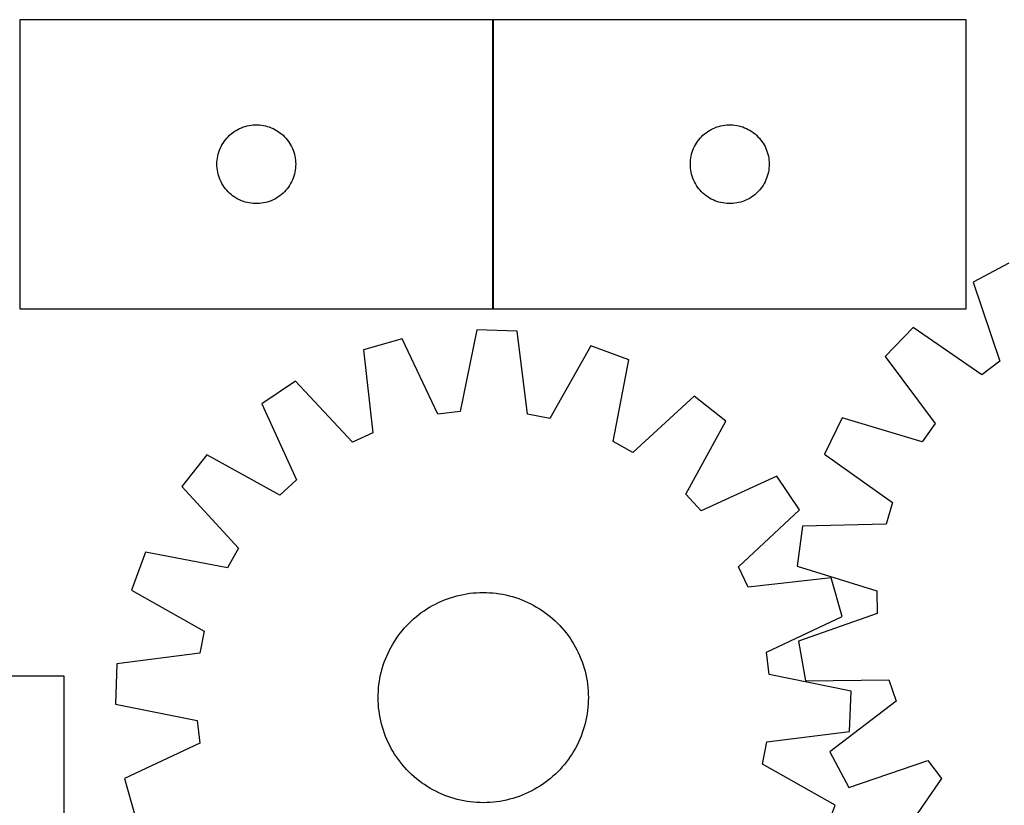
# Model space of a CAD drawing. Header units: millimetres. Extents: x 7 to 1492, y 7 to 2993.
# Tile 12 of 13: x 749 to 1124, y 2694 to 2993. Entities that reach past the tile are written whole.
import ezdxf

# ---------------------------------------------------------------- set-up
doc = ezdxf.new("R2010")
doc.units = ezdxf.units.MM
doc.layers.add('COMMON', color=5, linetype='CONTINUOUS', true_color=0x0000ff)
doc.layers.add('CUT', color=7, linetype='CONTINUOUS', true_color=0x000000)

msp = doc.modelspace()

# ---------------------------------------------------------------- linework, layer by layer
at = {"layer": 'COMMON'}
msp.add_line((928.925558, 2882.995423), (928.925558, 2992.995423), dxfattribs=at)
at = {"layer": 'CUT'}
for p, q in [((928.825557, 2992.995423), (748.825557, 2992.995423)), ((748.825557, 2992.995423), (748.825557, 2882.995423)), ((928.825557, 2882.995423), (928.825557, 2992.995423)), ((1109.025558, 2992.995423), (929.025558, 2992.995423)), ((929.025558, 2992.995423), (929.025558, 2882.995423)), ((1109.025558, 2882.995423), (1109.025558, 2992.995423)), ((837.667925, 2952.950686), (838.439338, 2952.99045)), ((838.439338, 2952.99045), (839.211776, 2952.99045)), ((839.211776, 2952.99045), (839.983189, 2952.950686)), ((1017.867926, 2952.950686), (1018.639339, 2952.99045)), ((1018.639339, 2952.99045), (1019.411777, 2952.99045)), ((1019.411777, 2952.99045), (1020.18319, 2952.950686)), ((828.636457, 2949.003704), (829.216659, 2949.51363)), ((829.216659, 2949.51363), (829.822343, 2949.993012)), ((829.822343, 2949.993012), (830.451901, 2950.440578)), ((830.451901, 2950.440578), (831.103665, 2950.855143)), ((831.103665, 2950.855143), (831.775906, 2951.235605)), ((831.775906, 2951.235605), (832.466841, 2951.580957)), ((832.466841, 2951.580957), (833.174639, 2951.890283)), ((833.174639, 2951.890283), (833.897421, 2952.162762)), ((833.897421, 2952.162762), (834.633273, 2952.397671)), ((834.633273, 2952.397671), (835.380241, 2952.594389)), ((835.380241, 2952.594389), (836.136346, 2952.752393)), ((836.136346, 2952.752393), (836.899582, 2952.871263)), ((836.899582, 2952.871263), (837.667925, 2952.950686)), ((839.983189, 2952.950686), (840.751532, 2952.871263)), ((840.751532, 2952.871263), (841.514769, 2952.752393)), ((841.514769, 2952.752393), (842.270873, 2952.594389)), ((842.270873, 2952.594389), (843.017842, 2952.397671)), ((843.017842, 2952.397671), (843.753693, 2952.162762)), ((843.753693, 2952.162762), (844.476476, 2951.890283)), ((844.476476, 2951.890283), (845.184273, 2951.580957)), ((845.184273, 2951.580957), (845.875208, 2951.235605)), ((845.875208, 2951.235605), (846.547449, 2950.855143)), ((846.547449, 2950.855143), (847.199213, 2950.440578)), ((847.199213, 2950.440578), (847.828771, 2949.993012)), ((847.828771, 2949.993012), (848.434455, 2949.51363)), ((848.434455, 2949.51363), (849.014657, 2949.003704)), ((1008.836458, 2949.003704), (1009.41666, 2949.51363)), ((1009.41666, 2949.51363), (1010.022344, 2949.993012)), ((1010.022344, 2949.993012), (1010.651902, 2950.440578)), ((1010.651902, 2950.440578), (1011.303666, 2950.855143)), ((1011.303666, 2950.855143), (1011.975907, 2951.235605)), ((1011.975907, 2951.235605), (1012.666842, 2951.580957)), ((1012.666842, 2951.580957), (1013.37464, 2951.890283)), ((1013.37464, 2951.890283), (1014.097422, 2952.162762)), ((1014.097422, 2952.162762), (1014.833274, 2952.397671)), ((1014.833274, 2952.397671), (1015.580242, 2952.594389)), ((1015.580242, 2952.594389), (1016.336347, 2952.752393)), ((1016.336347, 2952.752393), (1017.099583, 2952.871263)), ((1017.099583, 2952.871263), (1017.867926, 2952.950686)), ((1020.18319, 2952.950686), (1020.951533, 2952.871263)), ((1020.951533, 2952.871263), (1021.71477, 2952.752393)), ((1021.71477, 2952.752393), (1022.470874, 2952.594389)), ((1022.470874, 2952.594389), (1023.217843, 2952.397671)), ((1023.217843, 2952.397671), (1023.953694, 2952.162762)), ((1023.953694, 2952.162762), (1024.676477, 2951.890283)), ((1024.676477, 2951.890283), (1025.384274, 2951.580957)), ((1025.384274, 2951.580957), (1026.075209, 2951.235605)), ((1026.075209, 2951.235605), (1026.74745, 2950.855143)), ((1026.74745, 2950.855143), (1027.399214, 2950.440578)), ((1027.399214, 2950.440578), (1028.028772, 2949.993012)), ((1028.028772, 2949.993012), (1028.634456, 2949.51363)), ((1028.634456, 2949.51363), (1029.214658, 2949.003704)), ((825.771279, 2945.383644), (826.168924, 2946.045866)), ((826.168924, 2946.045866), (826.600132, 2946.68674)), ((826.600132, 2946.68674), (827.06376, 2947.304566)), ((827.06376, 2947.304566), (827.558578, 2947.897705)), ((827.558578, 2947.897705), (828.083274, 2948.464586)), ((828.083274, 2948.464586), (828.636457, 2949.003704)), ((849.014657, 2949.003704), (849.56784, 2948.464586)), ((849.56784, 2948.464586), (850.092536, 2947.897705)), ((850.092536, 2947.897705), (850.587354, 2947.304566)), ((850.587354, 2947.304566), (851.050982, 2946.68674)), ((851.050982, 2946.68674), (851.482191, 2946.045866)), ((851.482191, 2946.045866), (851.879836, 2945.383644)), ((1005.97128, 2945.383644), (1006.368925, 2946.045866)), ((1006.368925, 2946.045866), (1006.800133, 2946.68674)), ((1006.800133, 2946.68674), (1007.263761, 2947.304566)), ((1007.263761, 2947.304566), (1007.758579, 2947.897705)), ((1007.758579, 2947.897705), (1008.283275, 2948.464586)), ((1008.283275, 2948.464586), (1008.836458, 2949.003704)), ((1029.214658, 2949.003704), (1029.767841, 2948.464586)), ((1029.767841, 2948.464586), (1030.292537, 2947.897705)), ((1030.292537, 2947.897705), (1030.787355, 2947.304566)), ((1030.787355, 2947.304566), (1031.250983, 2946.68674)), ((1031.250983, 2946.68674), (1031.682192, 2946.045866)), ((1031.682192, 2946.045866), (1032.079837, 2945.383644)), ((824.142722, 2941.063704), (824.320141, 2941.81549)), ((824.320141, 2941.81549), (824.536026, 2942.557146)), ((824.536026, 2942.557146), (824.789805, 2943.286705)), ((824.789805, 2943.286705), (825.080804, 2944.002232)), ((825.080804, 2944.002232), (825.408251, 2944.70183)), ((825.408251, 2944.70183), (825.771279, 2945.383644)), ((851.879836, 2945.383644), (852.242863, 2944.70183)), ((852.242863, 2944.70183), (852.570311, 2944.002232)), ((852.570311, 2944.002232), (852.861309, 2943.286705)), ((852.861309, 2943.286705), (853.115088, 2942.557146)), ((853.115088, 2942.557146), (853.330973, 2941.81549)), ((853.330973, 2941.81549), (853.508392, 2941.063704)), ((1004.342723, 2941.063704), (1004.520142, 2941.81549)), ((1004.520142, 2941.81549), (1004.736027, 2942.557146)), ((1004.736027, 2942.557146), (1004.989806, 2943.286705)), ((1004.989806, 2943.286705), (1005.280805, 2944.002232)), ((1005.280805, 2944.002232), (1005.608252, 2944.70183)), ((1005.608252, 2944.70183), (1005.97128, 2945.383644)), ((1032.079837, 2945.383644), (1032.442864, 2944.70183)), ((1032.442864, 2944.70183), (1032.770312, 2944.002232)), ((1032.770312, 2944.002232), (1033.06131, 2943.286705)), ((1033.06131, 2943.286705), (1033.315089, 2942.557146)), ((1033.315089, 2942.557146), (1033.530974, 2941.81549)), ((1033.530974, 2941.81549), (1033.708393, 2941.063704)), ((823.825557, 2937.995423), (823.845446, 2938.767605)), ((823.845446, 2937.223242), (823.825557, 2937.995423)), ((823.845446, 2938.767605), (823.905059, 2939.537738)), ((823.905059, 2939.537738), (824.004239, 2940.303782)), ((824.004239, 2940.303782), (824.142722, 2941.063704)), ((853.508392, 2941.063704), (853.646876, 2940.303782)), ((853.646876, 2940.303782), (853.746055, 2939.537738)), ((853.746055, 2939.537738), (853.805668, 2938.767605)), ((853.805668, 2938.767605), (853.825557, 2937.995423)), ((853.825557, 2937.995423), (853.805668, 2937.223242)), ((1004.025558, 2937.995423), (1004.045447, 2938.767605)), ((1004.045447, 2937.223242), (1004.025558, 2937.995423)), ((1004.045447, 2938.767605), (1004.10506, 2939.537738)), ((1004.10506, 2939.537738), (1004.20424, 2940.303782)), ((1004.20424, 2940.303782), (1004.342723, 2941.063704)), ((1033.708393, 2941.063704), (1033.846877, 2940.303782)), ((1033.846877, 2940.303782), (1033.946056, 2939.537738)), ((1033.946056, 2939.537738), (1034.005669, 2938.767605)), ((1034.005669, 2938.767605), (1034.025558, 2937.995423)), ((1034.025558, 2937.995423), (1034.005669, 2937.223242)), ((823.905059, 2936.453108), (823.845446, 2937.223242)), ((824.004239, 2935.687065), (823.905059, 2936.453108)), ((824.142722, 2934.927142), (824.004239, 2935.687065)), ((824.320141, 2934.175356), (824.142722, 2934.927142)), ((853.508392, 2934.927142), (853.330973, 2934.175356)), ((853.646876, 2935.687065), (853.508392, 2934.927142)), ((853.746055, 2936.453108), (853.646876, 2935.687065)), ((853.805668, 2937.223242), (853.746055, 2936.453108)), ((1004.10506, 2936.453108), (1004.045447, 2937.223242)), ((1004.20424, 2935.687065), (1004.10506, 2936.453108)), ((1004.342723, 2934.927142), (1004.20424, 2935.687065)), ((1004.520142, 2934.175356), (1004.342723, 2934.927142)), ((1033.708393, 2934.927142), (1033.530974, 2934.175356)), ((1033.846877, 2935.687065), (1033.708393, 2934.927142)), ((1033.946056, 2936.453108), (1033.846877, 2935.687065)), ((1034.005669, 2937.223242), (1033.946056, 2936.453108)), ((824.536026, 2933.433701), (824.320141, 2934.175356)), ((824.789805, 2932.704142), (824.536026, 2933.433701)), ((825.080804, 2931.988615), (824.789805, 2932.704142)), ((825.408251, 2931.289016), (825.080804, 2931.988615)), ((825.771279, 2930.607202), (825.408251, 2931.289016)), ((826.168924, 2929.94498), (825.771279, 2930.607202)), ((851.879836, 2930.607202), (851.482191, 2929.94498)), ((852.242863, 2931.289016), (851.879836, 2930.607202)), ((852.570311, 2931.988615), (852.242863, 2931.289016)), ((852.861309, 2932.704142), (852.570311, 2931.988615)), ((853.115088, 2933.433701), (852.861309, 2932.704142)), ((853.330973, 2934.175356), (853.115088, 2933.433701)), ((1004.736027, 2933.433701), (1004.520142, 2934.175356)), ((1004.989806, 2932.704142), (1004.736027, 2933.433701)), ((1005.280805, 2931.988615), (1004.989806, 2932.704142)), ((1005.608252, 2931.289016), (1005.280805, 2931.988615)), ((1005.97128, 2930.607202), (1005.608252, 2931.289016)), ((1006.368925, 2929.94498), (1005.97128, 2930.607202)), ((1032.079837, 2930.607202), (1031.682192, 2929.94498)), ((1032.442864, 2931.289016), (1032.079837, 2930.607202)), ((1032.770312, 2931.988615), (1032.442864, 2931.289016)), ((1033.06131, 2932.704142), (1032.770312, 2931.988615)), ((1033.315089, 2933.433701), (1033.06131, 2932.704142)), ((1033.530974, 2934.175356), (1033.315089, 2933.433701)), ((826.600132, 2929.304107), (826.168924, 2929.94498)), ((827.06376, 2928.686281), (826.600132, 2929.304107)), ((827.558578, 2928.093141), (827.06376, 2928.686281)), ((828.083274, 2927.526261), (827.558578, 2928.093141)), ((828.636457, 2926.987143), (828.083274, 2927.526261)), ((829.216659, 2926.477217), (828.636457, 2926.987143)), ((849.014657, 2926.987143), (848.434455, 2926.477217)), ((849.56784, 2927.526261), (849.014657, 2926.987143)), ((850.092536, 2928.093141), (849.56784, 2927.526261)), ((850.587354, 2928.686281), (850.092536, 2928.093141)), ((851.050982, 2929.304107), (850.587354, 2928.686281)), ((851.482191, 2929.94498), (851.050982, 2929.304107)), ((1006.800133, 2929.304107), (1006.368925, 2929.94498)), ((1007.263761, 2928.686281), (1006.800133, 2929.304107)), ((1007.758579, 2928.093141), (1007.263761, 2928.686281)), ((1008.283275, 2927.526261), (1007.758579, 2928.093141)), ((1008.836458, 2926.987143), (1008.283275, 2927.526261)), ((1009.41666, 2926.477217), (1008.836458, 2926.987143)), ((1029.214658, 2926.987143), (1028.634456, 2926.477217)), ((1029.767841, 2927.526261), (1029.214658, 2926.987143)), ((1030.292537, 2928.093141), (1029.767841, 2927.526261)), ((1030.787355, 2928.686281), (1030.292537, 2928.093141)), ((1031.250983, 2929.304107), (1030.787355, 2928.686281)), ((1031.682192, 2929.94498), (1031.250983, 2929.304107)), ((829.822343, 2925.997835), (829.216659, 2926.477217)), ((830.451901, 2925.550268), (829.822343, 2925.997835)), ((831.103665, 2925.135704), (830.451901, 2925.550268)), ((831.775906, 2924.755241), (831.103665, 2925.135704)), ((832.466841, 2924.409889), (831.775906, 2924.755241)), ((833.174639, 2924.100564), (832.466841, 2924.409889)), ((833.897421, 2923.828085), (833.174639, 2924.100564)), ((834.633273, 2923.593175), (833.897421, 2923.828085)), ((835.380241, 2923.396458), (834.633273, 2923.593175)), ((836.136346, 2923.238454), (835.380241, 2923.396458)), ((836.899582, 2923.119583), (836.136346, 2923.238454)), ((837.667925, 2923.04016), (836.899582, 2923.119583)), ((838.439338, 2923.000396), (837.667925, 2923.04016)), ((839.211776, 2923.000396), (838.439338, 2923.000396)), ((839.983189, 2923.04016), (839.211776, 2923.000396)), ((840.751532, 2923.119583), (839.983189, 2923.04016)), ((841.514769, 2923.238454), (840.751532, 2923.119583)), ((842.270873, 2923.396458), (841.514769, 2923.238454)), ((843.017842, 2923.593175), (842.270873, 2923.396458)), ((843.753693, 2923.828085), (843.017842, 2923.593175)), ((844.476476, 2924.100564), (843.753693, 2923.828085)), ((845.184273, 2924.409889), (844.476476, 2924.100564)), ((845.875208, 2924.755241), (845.184273, 2924.409889)), ((846.547449, 2925.135704), (845.875208, 2924.755241)), ((847.199213, 2925.550268), (846.547449, 2925.135704)), ((847.828771, 2925.997835), (847.199213, 2925.550268)), ((848.434455, 2926.477217), (847.828771, 2925.997835)), ((1010.022344, 2925.997835), (1009.41666, 2926.477217)), ((1010.651902, 2925.550268), (1010.022344, 2925.997835)), ((1011.303666, 2925.135704), (1010.651902, 2925.550268)), ((1011.975907, 2924.755241), (1011.303666, 2925.135704)), ((1012.666842, 2924.409889), (1011.975907, 2924.755241)), ((1013.37464, 2924.100564), (1012.666842, 2924.409889)), ((1014.097422, 2923.828085), (1013.37464, 2924.100564)), ((1014.833274, 2923.593175), (1014.097422, 2923.828085)), ((1015.580242, 2923.396458), (1014.833274, 2923.593175)), ((1016.336347, 2923.238454), (1015.580242, 2923.396458)), ((1017.099583, 2923.119583), (1016.336347, 2923.238454)), ((1017.867926, 2923.04016), (1017.099583, 2923.119583)), ((1018.639339, 2923.000396), (1017.867926, 2923.04016)), ((1019.411777, 2923.000396), (1018.639339, 2923.000396)), ((1020.18319, 2923.04016), (1019.411777, 2923.000396)), ((1020.951533, 2923.119583), (1020.18319, 2923.04016)), ((1021.71477, 2923.238454), (1020.951533, 2923.119583)), ((1022.470874, 2923.396458), (1021.71477, 2923.238454)), ((1023.217843, 2923.593175), (1022.470874, 2923.396458)), ((1023.953694, 2923.828085), (1023.217843, 2923.593175)), ((1024.676477, 2924.100564), (1023.953694, 2923.828085)), ((1025.384274, 2924.409889), (1024.676477, 2924.100564)), ((1026.075209, 2924.755241), (1025.384274, 2924.409889)), ((1026.74745, 2925.135704), (1026.075209, 2924.755241)), ((1027.399214, 2925.550268), (1026.74745, 2925.135704)), ((1028.028772, 2925.997835), (1027.399214, 2925.550268)), ((1028.634456, 2926.477217), (1028.028772, 2925.997835)), ((1125.208373, 2900.322025), (1111.628704, 2893.088552)), ((1111.628704, 2893.088552), (1121.826814, 2863.005778)), ((748.825557, 2882.995423), (928.825557, 2882.995423)), ((929.025558, 2882.995423), (1109.025558, 2882.995423)), ((922.739546, 2874.988345), (916.431373, 2843.856662)), ((938.11488, 2874.414194), (922.739546, 2874.988345)), ((942.083662, 2842.898745), (938.11488, 2874.414194)), ((1088.849421, 2875.896401), (1078.169654, 2864.820611)), ((1114.9829, 2857.840488), (1088.849421, 2875.896401)), ((894.405094, 2871.578849), (879.60486, 2867.37366)), ((907.918439, 2842.832297), (894.405094, 2871.578849)), ((879.60486, 2867.37366), (883.225651, 2835.816337)), ((966.116138, 2868.90099), (950.496489, 2841.242333)), ((980.561527, 2863.603701), (966.116138, 2868.90099)), ((974.597253, 2832.404306), (980.561527, 2863.603701)), ((1078.169654, 2864.820611), (1097.164721, 2839.361582)), ((1121.826814, 2863.005778), (1114.9829, 2857.840488)), ((853.710788, 2855.37521), (840.934403, 2846.802313)), ((875.445915, 2832.211467), (853.710788, 2855.37521)), ((1005.488631, 2849.707468), (982.086468, 2828.229258)), ((1017.59006, 2840.205575), (1005.488631, 2849.707468)), ((840.934403, 2846.802313), (854.129729, 2817.908401)), ((916.431373, 2843.856662), (907.918439, 2842.832297)), ((950.496489, 2841.242333), (942.083662, 2842.898745)), ((1061.817935, 2841.430718), (1055.08348, 2827.596786)), ((1092.251935, 2832.334214), (1061.817935, 2841.430718)), ((1002.276556, 2812.37625), (1017.59006, 2840.205575)), ((1097.164721, 2839.361582), (1092.251935, 2832.334214)), ((883.225651, 2835.816337), (875.445915, 2832.211467)), ((982.086468, 2828.229258), (974.597253, 2832.404306)), ((820.015402, 2827.3894), (810.513509, 2815.287971)), ((847.844727, 2812.075896), (820.015402, 2827.3894)), ((1055.08348, 2827.596786), (1081.016136, 2809.253609)), ((1037.002973, 2819.286573), (1008.109061, 2806.091248)), ((1045.57587, 2806.510189), (1037.002973, 2819.286573)), ((810.513509, 2815.287971), (831.991719, 2791.885808)), ((854.129729, 2817.908401), (847.844727, 2812.075896)), ((1008.109061, 2806.091248), (1002.276556, 2812.37625)), ((1081.016136, 2809.253609), (1078.515374, 2801.05205)), ((1022.412127, 2784.775061), (1045.57587, 2806.510189)), ((1046.759946, 2800.298716), (1044.630019, 2785.060804)), ((1078.515374, 2801.05205), (1046.759946, 2800.298716)), ((831.991719, 2791.885808), (827.81667, 2784.396593)), ((796.617276, 2790.360867), (791.319987, 2775.915478)), ((827.81667, 2784.396593), (796.617276, 2790.360867)), ((1026.016997, 2776.995326), (1022.412127, 2784.775061)), ((1044.630019, 2785.060804), (1074.961793, 2775.629038)), ((1057.57432, 2780.616116), (1026.016997, 2776.995326)), ((1061.779509, 2765.815882), (1057.57432, 2780.616116)), ((791.319987, 2775.915478), (818.978644, 2760.295829)), ((912.776174, 2773.028307), (913.976488, 2773.400129)), ((913.976488, 2773.400129), (915.18789, 2773.734065)), ((915.18789, 2773.734065), (916.409183, 2774.029784)), ((916.409183, 2774.029784), (917.639162, 2774.286997)), ((917.639162, 2774.286997), (918.876614, 2774.505447)), ((918.876614, 2774.505447), (920.120316, 2774.684921)), ((920.120316, 2774.684921), (921.369042, 2774.82524)), ((921.369042, 2774.82524), (922.62156, 2774.926267)), ((922.62156, 2774.926267), (923.876633, 2774.987902)), ((923.876633, 2774.987902), (925.133023, 2775.010083)), ((925.133023, 2775.010083), (926.389489, 2774.992789)), ((926.389489, 2774.992789), (927.644792, 2774.936037)), ((927.644792, 2774.936037), (928.897693, 2774.839883)), ((928.897693, 2774.839883), (930.146956, 2774.704422)), ((930.146956, 2774.704422), (931.391347, 2774.529787)), ((931.391347, 2774.529787), (932.629639, 2774.316152)), ((932.629639, 2774.316152), (933.860609, 2774.063726)), ((933.860609, 2774.063726), (935.083043, 2773.772759)), ((935.083043, 2773.772759), (936.295735, 2773.443538)), ((936.295735, 2773.443538), (937.497487, 2773.076387)), ((1074.961793, 2775.629038), (1075.117849, 2767.056114)), ((903.712102, 2768.741526), (904.782238, 2769.400173)), ((904.782238, 2769.400173), (905.872535, 2770.024881)), ((905.872535, 2770.024881), (906.981916, 2770.615033)), ((906.981916, 2770.615033), (908.109287, 2771.170048)), ((908.109287, 2771.170048), (909.253535, 2771.689378)), ((909.253535, 2771.689378), (910.413531, 2772.172509)), ((910.413531, 2772.172509), (911.588131, 2772.618966)), ((911.588131, 2772.618966), (912.776174, 2773.028307)), ((937.497487, 2773.076387), (938.687113, 2772.67167)), ((938.687113, 2772.67167), (939.86344, 2772.229786)), ((939.86344, 2772.229786), (941.025307, 2771.75117)), ((941.025307, 2771.75117), (942.171566, 2771.236296)), ((942.171566, 2771.236296), (943.301087, 2770.685671)), ((943.301087, 2770.685671), (944.412756, 2770.099838)), ((944.412756, 2770.099838), (945.505474, 2769.479376)), ((945.505474, 2769.479376), (946.578164, 2768.824897)), ((898.700038, 2764.963097), (899.653964, 2765.781041)), ((899.653964, 2765.781041), (900.633112, 2766.568617)), ((900.633112, 2766.568617), (901.636515, 2767.32505)), ((901.636515, 2767.32505), (902.663182, 2768.049591)), ((902.663182, 2768.049591), (903.712102, 2768.741526)), ((946.578164, 2768.824897), (947.629768, 2768.137047)), ((947.629768, 2768.137047), (948.659246, 2767.416504)), ((948.659246, 2767.416504), (949.665583, 2766.663981)), ((949.665583, 2766.663981), (950.647787, 2765.880219)), ((950.647787, 2765.880219), (951.604887, 2765.065992)), ((1033.032957, 2752.302537), (1061.779509, 2765.815882)), ((1075.117849, 2767.056114), (1045.149435, 2756.526684)), ((895.154985, 2761.404227), (895.998874, 2762.33528)), ((895.998874, 2762.33528), (896.871591, 2763.239366)), ((896.871591, 2763.239366), (897.772275, 2764.115593)), ((897.772275, 2764.115593), (898.700038, 2764.963097)), ((951.604887, 2765.065992), (952.53594, 2764.222103)), ((952.53594, 2764.222103), (953.440026, 2763.349386)), ((953.440026, 2763.349386), (954.316253, 2762.448702)), ((954.316253, 2762.448702), (955.163757, 2761.520938)), ((818.978644, 2760.295829), (817.322232, 2751.883002)), ((892.08393, 2757.429108), (892.804473, 2758.458586)), ((892.804473, 2758.458586), (893.556996, 2759.464923)), ((893.556996, 2759.464923), (894.340758, 2760.447127)), ((894.340758, 2760.447127), (895.154985, 2761.404227)), ((955.163757, 2761.520938), (955.981701, 2760.567012)), ((955.981701, 2760.567012), (956.769278, 2759.587865)), ((956.769278, 2759.587865), (957.52571, 2758.584462)), ((957.52571, 2758.584462), (958.250251, 2757.557794)), ((890.121139, 2754.212096), (890.741601, 2755.304814)), ((890.741601, 2755.304814), (891.39608, 2756.377504)), ((891.39608, 2756.377504), (892.08393, 2757.429108)), ((958.250251, 2757.557794), (958.942186, 2756.508875)), ((958.942186, 2756.508875), (959.600833, 2755.438739)), ((959.600833, 2755.438739), (960.225541, 2754.348442)), ((1045.149435, 2756.526684), (1047.832528, 2741.376385)), ((817.322232, 2751.883002), (785.806783, 2747.91422)), ((887.991191, 2749.66278), (888.469806, 2750.824646)), ((888.469806, 2750.824646), (888.984681, 2751.970906)), ((888.984681, 2751.970906), (889.535306, 2753.100427)), ((889.535306, 2753.100427), (890.121139, 2754.212096)), ((960.225541, 2754.348442), (960.815693, 2753.239061)), ((960.815693, 2753.239061), (961.370708, 2752.11169)), ((961.370708, 2752.11169), (961.890038, 2750.967441)), ((961.890038, 2750.967441), (962.373169, 2749.807445)), ((1034.057322, 2743.789603), (1033.032957, 2752.302537)), ((785.806783, 2747.91422), (785.232631, 2732.538886)), ((886.777439, 2746.095075), (887.144589, 2747.296827)), ((887.144589, 2747.296827), (887.549306, 2748.486453)), ((887.549306, 2748.486453), (887.991191, 2749.66278)), ((962.373169, 2749.807445), (962.819626, 2748.632846)), ((962.819626, 2748.632846), (963.228967, 2747.444803)), ((963.228967, 2747.444803), (963.600789, 2746.244488)), ((765.755788, 2743.215106), (655.755788, 2743.215106)), ((765.755788, 2563.215106), (765.755788, 2743.215106)), ((885.904825, 2742.428979), (886.157251, 2743.659949)), ((886.157251, 2743.659949), (886.448218, 2744.882383)), ((886.448218, 2744.882383), (886.777439, 2746.095075)), ((963.600789, 2746.244488), (963.934725, 2745.033087)), ((963.934725, 2745.033087), (964.230444, 2743.811794)), ((964.230444, 2743.811794), (964.487657, 2742.581815)), ((1065.189005, 2737.48143), (1034.057322, 2743.789603)), ((885.381094, 2738.697033), (885.516555, 2739.946296)), ((885.516555, 2739.946296), (885.69119, 2741.190687)), ((885.69119, 2741.190687), (885.904825, 2742.428979)), ((964.487657, 2742.581815), (964.706107, 2741.344363)), ((964.706107, 2741.344363), (964.885581, 2740.100661)), ((964.885581, 2740.100661), (965.0259, 2738.851934)), ((1047.832528, 2741.376385), (1079.594336, 2741.779276)), ((1079.594336, 2741.779276), (1082.391932, 2733.674165)), ((885.210894, 2734.932363), (885.228188, 2736.188829)), ((885.228188, 2736.188829), (885.28494, 2737.444132)), ((885.28494, 2737.444132), (885.381094, 2738.697033)), ((965.0259, 2738.851934), (965.126927, 2737.599417)), ((965.126927, 2737.599417), (965.188562, 2736.344344)), ((965.188562, 2736.344344), (965.210743, 2735.087954)), ((1064.614854, 2722.106096), (1065.189005, 2737.48143)), ((785.232631, 2732.538886), (816.364315, 2726.230713)), ((885.233075, 2733.675973), (885.210894, 2734.932363)), ((885.29471, 2732.4209), (885.233075, 2733.675973)), ((885.395736, 2731.168382), (885.29471, 2732.4209)), ((965.136697, 2732.576185), (965.040543, 2731.323284)), ((965.193449, 2733.831488), (965.136697, 2732.576185)), ((965.210743, 2735.087954), (965.193449, 2733.831488)), ((1082.391932, 2733.674165), (1057.14405, 2714.399332)), ((885.536056, 2729.919656), (885.395736, 2731.168382)), ((885.715529, 2728.675954), (885.536056, 2729.919656)), ((885.93398, 2727.438502), (885.715529, 2728.675954)), ((964.730447, 2728.82963), (964.516812, 2727.591338)), ((964.905082, 2730.074021), (964.730447, 2728.82963)), ((965.040543, 2731.323284), (964.905082, 2730.074021)), ((816.364315, 2726.230713), (817.38868, 2717.717779)), ((886.191192, 2726.208523), (885.93398, 2727.438502)), ((886.486912, 2724.98723), (886.191192, 2726.208523)), ((886.820848, 2723.775828), (886.486912, 2724.98723)), ((963.973419, 2725.137933), (963.644198, 2723.925242)), ((964.264386, 2726.360367), (963.973419, 2725.137933)), ((964.516812, 2727.591338), (964.264386, 2726.360367)), ((887.19267, 2722.575514), (886.820848, 2723.775828)), ((887.602011, 2721.387471), (887.19267, 2722.575514)), ((888.048468, 2720.212871), (887.602011, 2721.387471)), ((962.87233, 2721.533864), (962.430446, 2720.357537)), ((963.277047, 2722.72349), (962.87233, 2721.533864)), ((963.644198, 2723.925242), (963.277047, 2722.72349)), ((1033.099405, 2718.137315), (1064.614854, 2722.106096)), ((817.38868, 2717.717779), (788.642127, 2704.204434)), ((888.531599, 2719.052875), (888.048468, 2720.212871)), ((889.050929, 2717.908627), (888.531599, 2719.052875)), ((889.605943, 2716.781256), (889.050929, 2717.908627)), ((960.886331, 2716.919889), (960.300498, 2715.808221)), ((961.436956, 2718.049411), (960.886331, 2716.919889)), ((961.95183, 2719.19567), (961.436956, 2718.049411)), ((962.430446, 2720.357537), (961.95183, 2719.19567)), ((1031.442993, 2709.724487), (1033.099405, 2718.137315)), ((890.196096, 2715.671875), (889.605943, 2716.781256)), ((890.820804, 2714.581578), (890.196096, 2715.671875)), ((891.47945, 2713.511442), (890.820804, 2714.581578)), ((892.171386, 2712.462522), (891.47945, 2713.511442)), ((959.025557, 2713.642812), (958.337707, 2712.591209)), ((959.680036, 2714.715502), (959.025557, 2713.642812)), ((960.300498, 2715.808221), (959.680036, 2714.715502)), ((1057.14405, 2714.399332), (1064.377523, 2700.819663)), ((892.895927, 2711.435855), (892.171386, 2712.462522)), ((893.652359, 2710.432452), (892.895927, 2711.435855)), ((894.439936, 2709.453304), (893.652359, 2710.432452)), ((895.25788, 2708.499378), (894.439936, 2709.453304)), ((956.080879, 2709.57319), (955.266652, 2708.616089)), ((956.864641, 2710.555393), (956.080879, 2709.57319)), ((957.617164, 2711.561731), (956.864641, 2710.555393)), ((958.337707, 2712.591209), (957.617164, 2711.561731)), ((1059.10165, 2694.104839), (1031.442993, 2709.724487)), ((1064.377523, 2700.819663), (1094.460297, 2711.017773)), ((1094.460297, 2711.017773), (1099.625586, 2704.173859)), ((896.105383, 2707.571615), (895.25788, 2708.499378)), ((896.981611, 2706.670931), (896.105383, 2707.571615)), ((897.885697, 2705.798214), (896.981611, 2706.670931)), ((898.816749, 2704.954325), (897.885697, 2705.798214)), ((952.649362, 2705.904723), (951.721598, 2705.05722)), ((953.550046, 2706.780951), (952.649362, 2705.904723)), ((954.422763, 2707.685037), (953.550046, 2706.780951)), ((955.266652, 2708.616089), (954.422763, 2707.685037)), ((788.642127, 2704.204434), (792.847317, 2689.4042)), ((899.77385, 2704.140098), (898.816749, 2704.954325)), ((900.756053, 2703.356336), (899.77385, 2704.140098)), ((901.762391, 2702.603813), (900.756053, 2703.356336)), ((902.791869, 2701.88327), (901.762391, 2702.603813)), ((947.758454, 2701.970726), (946.709535, 2701.27879)), ((948.785122, 2702.695267), (947.758454, 2701.970726)), ((949.788525, 2703.451699), (948.785122, 2702.695267)), ((950.767672, 2704.239276), (949.788525, 2703.451699)), ((951.721598, 2705.05722), (950.767672, 2704.239276)), ((1099.625586, 2704.173859), (1081.569674, 2678.040379)), ((903.843472, 2701.19542), (902.791869, 2701.88327)), ((904.916162, 2700.540941), (903.843472, 2701.19542)), ((906.008881, 2699.920479), (904.916162, 2700.540941)), ((907.120549, 2699.334646), (906.008881, 2699.920479)), ((908.250071, 2698.784021), (907.120549, 2699.334646)), ((909.39633, 2698.269146), (908.250071, 2698.784021)), ((910.558197, 2697.790531), (909.39633, 2698.269146)), ((941.168101, 2698.330939), (940.008105, 2697.847808)), ((942.31235, 2698.850269), (941.168101, 2698.330939)), ((943.439721, 2699.405283), (942.31235, 2698.850269)), ((944.549102, 2699.995436), (943.439721, 2699.405283)), ((945.639399, 2700.620144), (944.549102, 2699.995436)), ((946.709535, 2701.27879), (945.639399, 2700.620144)), ((911.734524, 2697.348646), (910.558197, 2697.790531)), ((912.92415, 2696.943929), (911.734524, 2697.348646)), ((914.125902, 2696.576779), (912.92415, 2696.943929)), ((915.338593, 2696.247558), (914.125902, 2696.576779)), ((916.561027, 2695.956591), (915.338593, 2696.247558)), ((917.791998, 2695.704165), (916.561027, 2695.956591)), ((919.03029, 2695.49053), (917.791998, 2695.704165)), ((920.274681, 2695.315895), (919.03029, 2695.49053)), ((921.523944, 2695.180434), (920.274681, 2695.315895)), ((922.776845, 2695.08428), (921.523944, 2695.180434)), ((924.032148, 2695.027528), (922.776845, 2695.08428)), ((925.288614, 2695.010234), (924.032148, 2695.027528)), ((926.545004, 2695.032415), (925.288614, 2695.010234)), ((927.800077, 2695.09405), (926.545004, 2695.032415)), ((929.052594, 2695.195076), (927.800077, 2695.09405)), ((930.301321, 2695.335396), (929.052594, 2695.195076)), ((931.545023, 2695.514869), (930.301321, 2695.335396)), ((932.782475, 2695.73332), (931.545023, 2695.514869)), ((934.012454, 2695.990532), (932.782475, 2695.73332)), ((935.233747, 2696.286252), (934.012454, 2695.990532)), ((936.445148, 2696.620188), (935.233747, 2696.286252)), ((937.645463, 2696.99201), (936.445148, 2696.620188)), ((938.833506, 2697.401351), (937.645463, 2696.99201)), ((940.008105, 2697.847808), (938.833506, 2697.401351)), ((1053.804361, 2679.65945), (1059.10165, 2694.104839))]:
    msp.add_line(p, q, dxfattribs=at)

doc.saveas('drawing.dxf')
